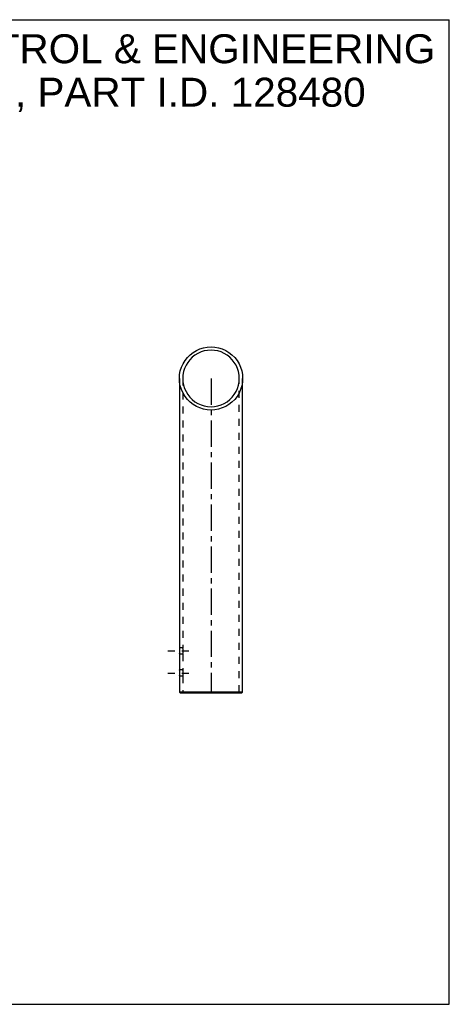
# Model space of a CAD drawing. Header units: inches. Extents: x 0 to 47.8, y 0 to 37.
# Tile 3 of 3: x 31.7 to 47.8, y 0 to 37. Entities that reach past the tile are written whole.
import ezdxf

# ---------------------------------------------------------------- set-up
doc = ezdxf.new("R2010")
doc.units = ezdxf.units.IN
doc.header["$LTSCALE"] = 2.630435
doc.header["$MEASUREMENT"] = 0
for name, pattern in [('CENTER', [0.6, 0.375, -0.075, 0.075, -0.075]), ('DASHED', [0.2, 0.1, -0.1]), ('HIDDEN', [0.2, 0.1, -0.1])]:
    doc.linetypes.add(name, pattern=pattern)
doc.layers.get('0').update_dxf_attribs({"linetype": 'CONTINUOUS'})
for name, color, linetype in [('02___PRT_ALL_AXES', 7, 'CONTINUOUS'), ('03___PRT_ALL_CURVES', 7, 'CONTINUOUS'), ('DEFAULT_2', 8, 'HIDDEN')]:
    doc.layers.add(name, color=color, linetype=linetype)
doc.styles.get("Standard").update_dxf_attribs({"font": 'arial.ttf'})

msp = doc.modelspace()

# ---------------------------------------------------------------- linework, layer by layer
at = {"color": 7, "linetype": 'Continuous'}
for p, q in [((0, 36.9565), (47.8261, 36.9565)), ((47.8261, 0), (47.8261, 36.9565)), ((37.6957, 23.4921), (37.6957, 13.3791)), ((40.0687, 11.7211), (40.0687, 23.4921)), ((37.6957, 13.1431), (37.6957, 12.5491)), ((37.6957, 12.3131), (37.6957, 11.7211)), ((40.0687, 11.7211), (37.6957, 11.7211)), ((37.6957, 11.7211), (37.7357, 11.6811)), ((40.0287, 11.6811), (37.7357, 11.6811)), ((40.0287, 11.6811), (40.0687, 11.7211)), ((0, 0), (47.8261, 0))]:
    msp.add_line(p, q, dxfattribs=at)
for points in [[(37.6957, 23.4921), (37.7042, 23.6352), (37.7298, 23.7762), (37.7724, 23.913), (37.8314, 24.0436), (37.9057, 24.1661), (37.994, 24.279), (38.0951, 24.3805), (38.2079, 24.469), (38.3307, 24.543), (38.4615, 24.6016), (38.5983, 24.6442), (38.7393, 24.6703), (38.8822, 24.6791)], [(38.8822, 24.6791), (39.0251, 24.6703), (39.166, 24.6442), (39.3029, 24.6016), (39.4337, 24.543), (39.5565, 24.469), (39.6692, 24.3805), (39.7703, 24.279), (39.8587, 24.1661), (39.933, 24.0436), (39.992, 23.913), (40.0346, 23.7762), (40.0602, 23.6352), (40.0687, 23.4921)]]:
    msp.add_lwpolyline(points, dxfattribs=at)
at = {"layer": '02___PRT_ALL_AXES', "color": 8, "linetype": 'HIDDEN'}
for p, q in [((37.8217, 13.3791), (37.6957, 13.3791)), ((37.7007, 13.3061), (37.7007, 13.3061)), ((37.8217, 13.3791), (37.8219, 13.377)), ((37.8219, 13.3768), (37.8217, 13.3791)), ((37.8237, 13.3592), (37.8219, 13.3768)), ((37.8237, 13.3593), (37.8249, 13.3447)), ((37.8217, 13.1431), (37.6957, 13.1431)), ((37.8219, 13.1455), (37.8217, 13.1431)), ((37.8217, 13.1431), (37.8219, 13.1454)), ((37.8219, 13.1453), (37.8237, 13.163)), ((37.8217, 12.5491), (37.6957, 12.5491)), ((37.8217, 12.3131), (37.6957, 12.3131)), ((37.7007, 12.4761), (37.7007, 12.4761)), ((37.8217, 12.5491), (37.8219, 12.547)), ((37.8219, 12.5468), (37.8217, 12.5491)), ((37.8219, 12.3155), (37.8217, 12.3131)), ((37.8217, 12.3131), (37.8219, 12.3154)), ((37.8237, 12.5292), (37.8219, 12.5468)), ((37.8219, 12.3153), (37.8237, 12.333)), ((37.8237, 12.5293), (37.8249, 12.5147))]:
    msp.add_line(p, q, dxfattribs=at)
at = {"layer": '02___PRT_ALL_AXES', "color": 7, "linetype": 'Continuous'}
for p, q in [((37.696, 13.3769), (37.6957, 13.3791)), ((37.696, 13.3768), (37.6975, 13.3592)), ((37.6957, 13.1431), (37.696, 13.1455)), ((37.6975, 13.1631), (37.6986, 13.1777)), ((37.696, 12.5469), (37.6957, 12.5491)), ((37.6957, 12.3131), (37.696, 12.3155)), ((37.696, 12.5468), (37.6975, 12.5292)), ((37.6975, 12.3331), (37.6986, 12.3477))]:
    msp.add_line(p, q, dxfattribs=at)
at = {"layer": '02___PRT_ALL_AXES', "color": 2, "linetype": 'DASHED'}
for p, q in [((37.2609, 13.2611), (38.2629, 13.2611)), ((37.2609, 12.4311), (38.2629, 12.4311))]:
    msp.add_line(p, q, dxfattribs=at)
at = {"layer": '02___PRT_ALL_AXES', "color": 7, "linetype": 'Continuous'}
for points in [[(37.6975, 13.3593), (37.6986, 13.3446), (37.6997, 13.3266), (37.7007, 13.3061), (37.7012, 13.284), (37.7015, 13.2611)], [(37.6975, 13.163), (37.696, 13.1453), (37.6957, 13.1431)], [(37.7015, 13.2611), (37.7012, 13.2382), (37.7007, 13.2161), (37.6997, 13.1956), (37.6986, 13.1776)], [(37.6975, 12.333), (37.696, 12.3153), (37.6957, 12.3131)], [(37.6975, 12.5293), (37.6986, 12.5146), (37.6997, 12.4966), (37.7007, 12.4761), (37.7012, 12.454), (37.7015, 12.4311)], [(37.7015, 12.4311), (37.7012, 12.4082), (37.7007, 12.3861), (37.6997, 12.3656), (37.6986, 12.3476)]]:
    msp.add_lwpolyline(points, dxfattribs=at)
at = {"layer": '02___PRT_ALL_AXES', "color": 8, "linetype": 'HIDDEN'}
for points in [[(37.8249, 13.3447), (37.8261, 13.3267), (37.8272, 13.3062), (37.8278, 13.2841), (37.8281, 13.2611)], [(37.8281, 13.2611), (37.8278, 13.2383), (37.8272, 13.2162), (37.8261, 13.1957), (37.8249, 13.1777), (37.8237, 13.1631)], [(37.8281, 12.4311), (37.8278, 12.4083), (37.8272, 12.3862), (37.8261, 12.3657), (37.8249, 12.3477), (37.8237, 12.3331)], [(37.8249, 12.5147), (37.8261, 12.4967), (37.8272, 12.4762), (37.8278, 12.4541), (37.8281, 12.4311)]]:
    msp.add_lwpolyline(points, dxfattribs=at)
at = {"layer": '03___PRT_ALL_CURVES', "color": 8, "linetype": 'CENTER'}
msp.add_line((38.8822, 23.4921), (38.8822, 11.6811), dxfattribs=at)
at = {"layer": 'DEFAULT_2', "color": 8, "linetype": 'HIDDEN'}
for p, q in [((37.8217, 23.4921), (37.8217, 13.3791)), ((39.9427, 11.7211), (39.9427, 23.4921)), ((37.8217, 13.1431), (37.8217, 12.5491)), ((37.8217, 12.3131), (37.8217, 11.7211)), ((37.8217, 11.7211), (37.7817, 11.6811)), ((39.9827, 11.6811), (39.9427, 11.7211))]:
    msp.add_line(p, q, dxfattribs=at)
for points in [[(38.8822, 24.5531), (38.7544, 24.5452), (38.6285, 24.5219), (38.5062, 24.4838), (38.3893, 24.4314), (38.2795, 24.3653), (38.1787, 24.2862), (38.0883, 24.1955), (38.0094, 24.0946), (37.943, 23.985), (37.8902, 23.8684), (37.8521, 23.7461), (37.8293, 23.62), (37.8217, 23.4921)], [(39.9427, 23.4921), (39.9351, 23.62), (39.9123, 23.7461), (39.8742, 23.8684), (39.8214, 23.985), (39.755, 24.0946), (39.6761, 24.1955), (39.5857, 24.2862), (39.4849, 24.3653), (39.3751, 24.4314), (39.2582, 24.4838), (39.1359, 24.5219), (39.01, 24.5452), (38.8822, 24.5531)], [(38.8822, 22.3051), (38.7393, 22.314), (38.5983, 22.3401), (38.4615, 22.3827), (38.3307, 22.4413), (38.2079, 22.5153), (38.0951, 22.6038), (37.994, 22.7053), (37.9057, 22.8182), (37.8314, 22.9407), (37.7724, 23.0712), (37.7298, 23.2081), (37.7042, 23.3491), (37.6957, 23.4921)], [(37.8217, 23.4921), (37.8293, 23.3643), (37.8521, 23.2382), (37.8902, 23.1159), (37.943, 22.9993), (38.0094, 22.8897), (38.0883, 22.7888), (38.1787, 22.6981), (38.2795, 22.619), (38.3893, 22.5529), (38.5062, 22.5005), (38.6285, 22.4624), (38.7544, 22.4391), (38.8822, 22.4311)], [(40.0687, 23.4921), (40.0602, 23.3491), (40.0346, 23.2081), (39.992, 23.0712), (39.933, 22.9407), (39.8587, 22.8182), (39.7703, 22.7053), (39.6692, 22.6038), (39.5565, 22.5153), (39.4337, 22.4413), (39.3029, 22.3827), (39.166, 22.3401), (39.0251, 22.314), (38.8822, 22.3051)], [(38.8822, 22.4311), (39.01, 22.4391), (39.1359, 22.4624), (39.2582, 22.5005), (39.3751, 22.5529), (39.4849, 22.619), (39.5857, 22.6981), (39.6761, 22.7888), (39.755, 22.8897), (39.8214, 22.9993), (39.8742, 23.1159), (39.9123, 23.2382), (39.9351, 23.3643), (39.9427, 23.4921)]]:
    msp.add_lwpolyline(points, dxfattribs=at)

# ---------------------------------------------------------------- texts
at = {"color": 2, "linetype": 'Continuous', "insert": (33.5479, 36.4094), "char_height": 1.086957, "width": 27.452723, "attachment_point": 2, "line_spacing_factor": 0.9}
msp.add_mtext('SAGINAW CONTROL & ENGINEERING\\PSCE-SAS20J, PART I.D. 128480', dxfattribs=at)

doc.saveas('drawing.dxf')
